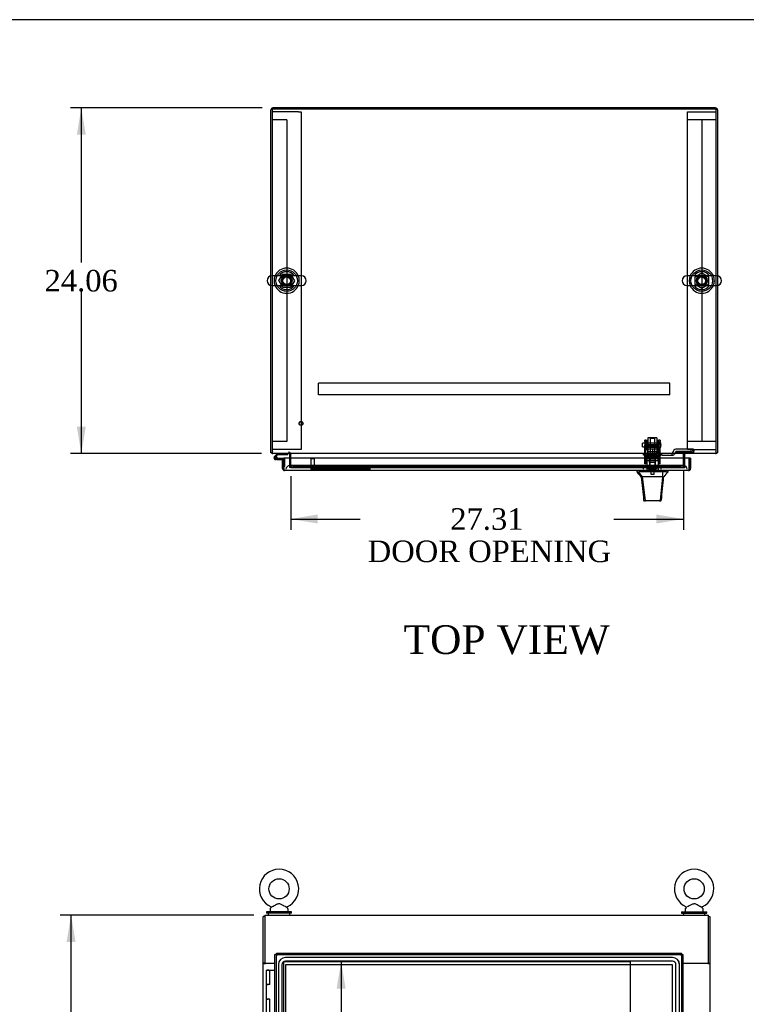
# Model space of a CAD drawing. Header units: inches. Extents: x 1 to 299, y -2 to 199.
# Tile 8 of 14: x 52 to 102, y 130 to 199. Entities that reach past the tile are written whole.
import ezdxf
from ezdxf.enums import TextEntityAlignment as Align
from ezdxf.lldxf.tags import DXFTag

# ---------------------------------------------------------------- set-up
doc = ezdxf.new("R2010")
doc.units = ezdxf.units.IN
doc.header["$MEASUREMENT"] = 0
for name, color, linetype in [('COM41309', 7, 'Continuous'), ('COM42890-3', 7, 'Continuous'), ('COM53932-2', 7, 'Continuous'), ('COM54113', 7, 'Continuous'), ('COM54746-60', 7, 'Continuous'), ('COM70219', 7, 'Continuous'), ('COM70838', 7, 'Continuous'), ('COM70839-3', 7, 'Continuous'), ('COM71124-2', 7, 'Continuous'), ('COM71125-2', 7, 'Continuous'), ('COM71166-2', 7, 'Continuous'), ('Default', 7, 'Continuous'), ('DV1_Default', 7, 'Continuous'), ('HAN13064', 7, 'Continuous'), ('HAN13064_NUT', 7, 'Continuous'), ('HAN13064_SCREW', 7, 'Continuous'), ('HAN_NUT', 7, 'Continuous'), ('NTS166905', 7, 'Continuous'), ('NTS18147', 7, 'Continuous'), ('QLB20283', 7, 'Continuous'), ('ROL87452', 7, 'Continuous'), ('RVT17786', 7, 'Continuous'), ('RVT19000', 7, 'Continuous'), ('SCS00680', 7, 'Continuous'), ('SPC87322', 7, 'Continuous'), ('STD21878', 7, 'Continuous'), ('STD26265', 7, 'Continuous'), ('WAF25362', 7, 'Continuous'), ('WAF25376', 7, 'Continuous'), ('WAM254785', 7, 'Continuous'), ('WAM30038', 7, 'Continuous')]:
    doc.layers.add(name, color=color, linetype=linetype)
doc.styles.add('SEACAD_Times_New_Roman', font='times.ttf')
tags = doc.linetypes.add('HIDDEN2', pattern=[0.1875, 0.125, -0.0625]).pattern_tags.tags
tags[6:7] = [DXFTag(74, 4), DXFTag(75, 0), DXFTag(340, '0'), DXFTag(46, 0.0), DXFTag(50, 0.0), DXFTag(44, 0.0), DXFTag(45, 0.0)]
tags[4:5] = [DXFTag(74, 4), DXFTag(75, 0), DXFTag(340, '0'), DXFTag(46, 0.0), DXFTag(50, 0.0), DXFTag(44, 0.0), DXFTag(45, 0.0)]
doc.dimstyles.new('HAMMOND_(STH_-_300x200)', dxfattribs={"dimtxt": 1.5, "dimasz": 1.875, "dimexe": 0.75, "dimexo": 0.75, "dimgap": 0.375, "dimtad": 0, "dimtih": 1, "dimtoh": 1, "dimzin": 0, "dimdsep": 46, "dimtxsty": 'SEACAD_Times_New_Roman', "dimblk1": '_SE_FILLED', "dimblk2": '_SE_FILLED', "dimsah": 1, "dimcen": 0.75, "dimadec": 0, "dimazin": 0, "dimtfac": 0.8, "dimtofl": 0, "dimtmove": 0, "dimatfit": 3, "dimfxl": 1, "dimtolj": 1, "dimtzin": 0, "dimarcsym": 0})

# ---------------------------------------------------------------- blocks, each defined once
blk = doc.blocks.new('SE')
at = {"layer": 'COM53932-2', "color": 7, "linetype": 'Continuous'}
for p, q in [((68.942, 136.609), (99.812, 136.609)), ((68.942, 136.609), (68.942, 136.466)), ((68.942, 136.466), (68.942, 133.264)), ((99.812, 136.466), (99.812, 136.609)), ((99.812, 133.264), (99.812, 136.466)), ((68.942, 133.264), (69.659, 133.264)), ((98.034, 133.264), (99.812, 133.264))]:
    blk.add_line(p, q, dxfattribs=at)
at = {"layer": 'COM54746-60', "color": 7, "linetype": 'Continuous'}
for p, q in [((69.057, 132.767), (69.29, 132.767)), ((69.057, 132.767), (69.057, 131.767)), ((69.111, 132.776), (69.111, 132.802)), ((69.111, 132.802), (69.161, 132.802)), ((69.161, 132.776), (69.111, 132.776)), ((69.124, 132.776), (69.124, 132.767)), ((69.161, 132.802), (69.186, 132.802)), ((69.161, 132.776), (69.186, 132.776)), ((69.186, 132.802), (69.236, 132.802)), ((69.236, 132.776), (69.186, 132.776)), ((69.224, 132.767), (69.224, 132.776)), ((69.236, 132.802), (69.236, 132.776)), ((69.29, 132.767), (69.659, 132.767)), ((69.29, 131.767), (69.29, 132.767)), ((69.057, 131.767), (69.174, 131.767)), ((69.057, 131.767), (69.057, 130.767)), ((69.174, 131.767), (69.057, 131.767)), ((69.29, 131.767), (69.174, 131.767)), ((69.057, 130.767), (69.174, 130.767)), ((69.174, 130.767), (69.057, 130.767)), ((69.057, 130.767), (69.057, 129.767)), ((69.29, 130.767), (69.174, 130.767)), ((69.29, 129.767), (69.29, 130.767))]:
    blk.add_line(p, q, dxfattribs=at)
at = {"layer": 'COM70219', "color": 7, "linetype": 'HIDDEN2'}
for p, q in [((97.299, 133.654), (70.394, 133.654)), ((97.299, 133.653), (70.394, 133.653)), ((69.894, 133.154), (69.894, 72.222)), ((69.895, 133.154), (69.895, 72.222)), ((70.144, 133.154), (70.144, 72.222)), ((70.393, 133.154), (70.393, 72.222)), ((97.299, 133.404), (70.394, 133.404)), ((97.299, 133.155), (70.394, 133.155)), ((70.394, 133.154), (70.394, 72.222)), ((97.299, 133.154), (70.394, 133.154)), ((97.299, 72.222), (97.299, 133.154)), ((97.3, 72.222), (97.3, 133.154)), ((97.549, 72.222), (97.549, 133.154)), ((97.798, 72.222), (97.798, 133.154)), ((97.799, 72.222), (97.799, 133.154))]:
    blk.add_line(p, q, dxfattribs=at)
for centre, radius, start, end in [((70.394, 133.154), 0.5, 90, 180), ((70.394, 133.154), 0.499, 90, 180), ((97.299, 133.154), 0.5, 0, 90), ((97.299, 133.154), 0.499, 0, 90), ((70.394, 133.154), 0.25, 90, 180), ((70.394, 133.154), 0.001, 90, 180), ((97.299, 133.154), 0.25, 0, 90), ((97.299, 133.154), 0.001, 0, 90)]:
    blk.add_arc(centre, radius, start, end, dxfattribs=at)
at = {"layer": 'COM71124-2', "color": 7, "linetype": 'Continuous'}
for p, q in [((68.942, 136.514), (68.847, 136.514)), ((68.847, 133.264), (68.847, 136.514)), ((99.812, 136.514), (99.907, 136.514)), ((99.907, 136.514), (99.907, 133.264)), ((68.847, 133.264), (68.847, 133.234)), ((68.942, 133.264), (68.847, 133.264)), ((68.847, 133.234), (68.99, 133.234)), ((68.847, 71.924), (68.847, 133.234)), ((68.942, 133.264), (68.942, 133.234)), ((69.659, 133.234), (68.99, 133.234)), ((99.764, 133.234), (98.034, 133.234)), ((99.764, 133.234), (99.907, 133.234)), ((99.812, 133.234), (99.812, 133.264)), ((99.812, 133.264), (99.907, 133.264)), ((99.907, 133.234), (99.907, 133.264)), ((99.907, 133.234), (99.907, 71.924))]:
    blk.add_line(p, q, dxfattribs=at)
at = {"layer": 'COM71166-2', "color": 7, "linetype": 'Continuous'}
for p, q in [((69.714, 133.859), (69.659, 133.859)), ((69.659, 71.517), (69.659, 133.859)), ((69.754, 133.859), (69.714, 133.859)), ((69.754, 133.954), (69.754, 133.899)), ((69.754, 133.954), (97.939, 133.954)), ((69.754, 133.86), (69.754, 133.899)), ((69.791, 133.822), (69.754, 133.86)), ((69.802, 133.812), (69.801, 133.812)), ((69.801, 133.812), (69.801, 133.811)), ((69.801, 133.811), (69.802, 133.811)), ((69.802, 133.811), (69.802, 133.812)), ((97.891, 133.811), (97.891, 133.812)), ((97.891, 133.812), (97.891, 133.811)), ((97.891, 133.812), (97.891, 133.812)), ((97.891, 133.811), (97.891, 133.811)), ((97.896, 133.816), (97.939, 133.859)), ((97.939, 133.899), (97.939, 133.954)), ((97.939, 133.86), (97.939, 133.899)), ((97.939, 133.859), (97.978, 133.859)), ((98.034, 133.859), (97.978, 133.859)), ((98.034, 133.859), (98.034, 71.517))]:
    blk.add_line(p, q, dxfattribs=at)
at = {"layer": 'COM71166-2', "color": 7, "linetype": 'HIDDEN2'}
for p, q in [((69.754, 133.859), (97.938, 133.859)), ((69.754, 71.518), (69.754, 133.859)), ((97.939, 133.859), (97.939, 71.518))]:
    blk.add_line(p, q, dxfattribs=at)
at = {"layer": 'COM71166-2', "color": 7, "linetype": 'Continuous'}
for centre, radius, start, end in [((70.223, 134.682), 0.967, 238.26142, 244.13089), ((68.825, 133.331), 1.088, 26.19592, 31.41177), ((98.761, 133.39), 0.967, 148.26142, 154.13089), ((97.411, 134.788), 1.088, 296.19592, 301.41177)]:
    blk.add_arc(centre, radius, start, end, dxfattribs=at)
at = {"layer": 'DV1_Default', "color": 7, "linetype": 'HIDDEN2'}
for p, q in [((94.377, 133.359), (70.254, 133.359)), ((70.254, 133.359), (70.254, 72.017)), ((94.377, 104.188), (94.377, 133.359))]:
    blk.add_line(p, q, dxfattribs=at)
at = {"layer": 'SCS00680', "color": 7, "linetype": 'Continuous'}
for p, q in [((69.397, 137.141), (69.33, 137.061)), ((70.553, 137.061), (70.488, 137.139)), ((98.266, 137.139), (98.2, 137.061)), ((99.423, 137.061), (99.357, 137.141)), ((69.317, 137.023), (69.317, 136.903)), ((70.567, 136.903), (70.567, 137.023)), ((98.187, 137.023), (98.187, 136.903)), ((99.437, 136.903), (99.437, 137.023))]:
    blk.add_line(p, q, dxfattribs=at)
for centre in [(69.942, 138.433), (98.812, 138.433)]:
    blk.add_circle(centre, 0.704, dxfattribs=at)
for centre, radius, start, end in [((69.942, 138.433), 1.367, 90, 245.95857), ((69.942, 138.433), 1.367, 294.00358, 90), ((98.812, 138.433), 1.367, 294.02784, 246.00549), ((69.377, 137.023), 0.06, 140.32138, 180), ((69.373, 137.159), 0.0275, 13.4099, 65.0053), ((70.512, 137.157), 0.03, 118.44732, 216.69379), ((70.507, 137.023), 0.06, 0, 39.67862), ((98.247, 137.023), 0.06, 140.32138, 180), ((98.241, 137.157), 0.03, 323.3975, 61.95204), ((99.38, 137.159), 0.0275, 114.33945, 166.49699), ((99.377, 137.023), 0.06, 0, 39.67862), ((69.377, 136.903), 0.06, 180, 270), ((70.507, 136.903), 0.06, 270, 0), ((98.247, 136.903), 0.06, 180, 270), ((99.377, 136.903), 0.06, 270, 0)]:
    blk.add_arc(centre, radius, start, end, dxfattribs=at)
for points, knots in [([(70.489, 137.138), (70.489, 137.138), (70.471, 137.148), (70.406, 137.183), (70.359, 137.209), (70.282, 137.252), (70.255, 137.267), (70.2, 137.298), (70.172, 137.313), (70.114, 137.342), (70.084, 137.356), (70.024, 137.379), (69.992, 137.388), (69.927, 137.392), (69.894, 137.387), (69.832, 137.37), (69.802, 137.357), (69.714, 137.315), (69.658, 137.284), (69.552, 137.225), (69.502, 137.197), (69.425, 137.155), (69.399, 137.141), (69.395, 137.138), (69.394, 137.138), (69.394, 137.138)], [0.0683017, 0.0683017, 0.0683017, 0.0683017, 0.125, 0.125, 0.1875, 0.1875, 0.21875, 0.21875, 0.25, 0.25, 0.28125, 0.28125, 0.3125, 0.3125, 0.34375, 0.34375, 0.375, 0.375, 0.4375, 0.4375, 0.5, 0.5, 0.5625, 0.5625, 0.5685641, 0.5685641, 0.5685641, 0.5685641]), ([(99.359, 137.138), (99.359, 137.138), (99.341, 137.148), (99.294, 137.173), (99.273, 137.185), (99.229, 137.21), (99.204, 137.223), (99.127, 137.266), (99.071, 137.298), (98.985, 137.342), (98.955, 137.356), (98.894, 137.379), (98.862, 137.387), (98.798, 137.392), (98.765, 137.388), (98.702, 137.37), (98.672, 137.357), (98.584, 137.315), (98.529, 137.284), (98.422, 137.225), (98.372, 137.197), (98.333, 137.176)], [0.5685641, 0.5685641, 0.5685641, 0.5685641, 0.625, 0.625, 0.65625, 0.65625, 0.6875, 0.6875, 0.75, 0.75, 0.78125, 0.78125, 0.8125, 0.8125, 0.84375, 0.84375, 0.875, 0.875, 0.9375, 0.9375, 1, 1, 1, 1])]:
    blk.add_open_spline(points, degree=3, knots=knots, dxfattribs=at)
at = {"layer": 'WAF25362', "color": 7, "linetype": 'Continuous'}
for p, q in [((70.817, 136.843), (69.067, 136.843)), ((69.067, 136.843), (69.067, 136.734)), ((70.817, 136.734), (69.067, 136.734)), ((70.817, 136.734), (70.817, 136.843)), ((97.937, 136.843), (99.687, 136.843)), ((97.937, 136.843), (97.937, 136.734)), ((97.937, 136.734), (99.687, 136.734)), ((99.687, 136.734), (99.687, 136.843))]:
    blk.add_line(p, q, dxfattribs=at)
at = {"layer": 'WAM254785', "color": 7, "linetype": 'Continuous'}
for p, q in [((69.192, 136.734), (69.192, 136.609)), ((70.692, 136.609), (70.692, 136.734)), ((98.062, 136.734), (98.062, 136.609)), ((99.562, 136.609), (99.562, 136.734))]:
    blk.add_line(p, q, dxfattribs=at)
blk = doc.blocks.new('SE1')
at = {"layer": 'COM41309', "color": 7, "linetype": 'HIDDEN2'}
for p, q in [((69.657, 192.512), (69.472, 192.512)), ((71.287, 192.512), (69.657, 192.512)), ((71.287, 192.512), (71.472, 192.512)), ((71.472, 192.512), (71.472, 169.012)), ((98.342, 192.512), (98.527, 192.512)), ((98.342, 169.012), (98.342, 192.512)), ((98.527, 192.512), (100.157, 192.512)), ((100.157, 192.512), (100.342, 192.512)), ((69.657, 169.012), (69.472, 169.012)), ((71.287, 169.012), (69.657, 169.012)), ((71.472, 169.012), (71.287, 169.012)), ((98.527, 169.012), (98.342, 169.012)), ((98.527, 169.012), (100.157, 169.012)), ((100.157, 169.012), (100.342, 169.012))]:
    blk.add_line(p, q, dxfattribs=at)
at = {"layer": 'COM42890-3', "color": 7, "linetype": 'HIDDEN2'}
for p, q in [((69.61, 191.948), (69.472, 191.948)), ((70.334, 191.948), (69.61, 191.948)), ((70.472, 191.948), (70.334, 191.948)), ((70.472, 191.948), (70.472, 169.573)), ((98.48, 191.948), (98.342, 191.948)), ((99.204, 191.948), (98.48, 191.948)), ((99.342, 191.948), (99.204, 191.948)), ((99.48, 191.948), (99.342, 191.948)), ((99.342, 191.948), (99.342, 169.573)), ((99.342, 191.948), (99.342, 169.573)), ((100.204, 191.948), (99.48, 191.948)), ((100.342, 191.948), (100.204, 191.948)), ((69.61, 169.573), (69.472, 169.573)), ((70.334, 169.573), (69.61, 169.573)), ((70.472, 169.573), (70.334, 169.573)), ((98.48, 169.573), (98.342, 169.573)), ((99.204, 169.573), (98.48, 169.573)), ((99.342, 169.573), (99.204, 169.573)), ((99.48, 169.573), (99.342, 169.573)), ((100.204, 169.573), (99.48, 169.573)), ((100.342, 169.573), (100.204, 169.573))]:
    blk.add_line(p, q, dxfattribs=at)
at = {"layer": 'COM53932-2', "color": 7, "linetype": 'Continuous'}
for p, q in [((100.342, 192.73), (69.472, 192.73)), ((69.472, 192.73), (69.472, 181.094)), ((100.342, 181.094), (100.342, 192.73)), ((69.472, 180.431), (69.472, 168.873)), ((100.342, 168.873), (100.342, 180.431)), ((69.472, 168.873), (69.472, 168.73)), ((100.342, 168.73), (69.472, 168.73)), ((70.752, 168.73), (70.752, 168.682)), ((70.752, 168.418), (70.752, 168.682)), ((98.064, 168.682), (98.064, 168.73)), ((98.064, 168.682), (98.064, 168.418)), ((100.342, 168.73), (100.342, 168.873))]:
    blk.add_line(p, q, dxfattribs=at)
at = {"layer": 'COM53932-2', "color": 7, "linetype": 'HIDDEN2'}
for p, q in [((69.472, 181.094), (69.472, 180.431)), ((100.342, 180.431), (100.342, 181.094)), ((70.752, 167.906), (70.752, 168.418)), ((70.752, 167.859), (70.752, 167.906)), ((97.814, 167.899), (71.002, 167.899)), ((98.064, 168.418), (98.064, 167.906)), ((98.064, 167.906), (98.064, 167.859)), ((70.752, 167.763), (70.752, 167.859)), ((70.753, 167.765), (70.752, 167.763)), ((70.752, 167.763), (70.752, 167.763)), ((70.752, 167.763), (98.064, 167.763)), ((70.753, 167.859), (70.753, 167.859)), ((97.814, 167.805), (71.002, 167.805)), ((98.064, 167.859), (98.064, 167.859)), ((98.064, 167.859), (98.064, 167.763)), ((98.064, 167.763), (98.064, 167.765)), ((98.064, 167.763), (98.064, 167.763))]:
    blk.add_line(p, q, dxfattribs=at)
for centre in [(70.472, 180.762), (99.342, 180.762)]:
    blk.add_circle(centre, 0.375, dxfattribs=at)
for centre, major_axis, start_param, end_param in [((71.002, 167.856), (-0.25, 0), 4.712389, 6.211302), ((97.814, 167.856), (0.25, 0), 0.071883, 1.570796), ((71.002, 167.762), (-0.25, 0), 4.712389, 6.211302), ((97.814, 167.762), (0.25, 0), 0.071883, 1.570796)]:
    blk.add_ellipse(centre, major_axis=major_axis, ratio=0.173648, start_param=start_param, end_param=end_param, dxfattribs=at)
at = {"layer": 'COM54113', "color": 7, "linetype": 'HIDDEN2'}
for p, q in [((72.688, 173.595), (72.688, 173.638)), ((97.126, 173.638), (72.688, 173.638)), ((72.688, 172.868), (72.688, 173.595)), ((97.126, 173.595), (97.126, 173.638)), ((97.126, 172.868), (97.126, 173.595)), ((72.688, 172.825), (72.688, 172.868)), ((97.126, 172.825), (72.688, 172.825)), ((97.126, 172.825), (97.126, 172.868))]:
    blk.add_line(p, q, dxfattribs=at)
at = {"layer": 'COM54746-60', "color": 7, "linetype": 'Continuous'}
for p, q in [((69.837, 168.73), (69.625, 168.519)), ((69.689, 168.495), (69.863, 168.668)), ((69.863, 168.668), (70.556, 168.668)), ((70.556, 168.668), (70.556, 168.73)), ((69.642, 168.445), (69.642, 168.42)), ((69.717, 168.495), (69.692, 168.495)), ((69.692, 168.37), (69.717, 168.37)), ((69.821, 168.315), (69.704, 168.315)), ((69.767, 168.42), (69.767, 168.445)), ((69.821, 168.432), (69.767, 168.432)), ((69.821, 168.377), (69.807, 168.377)), ((70.284, 168.377), (69.821, 168.377)), ((69.821, 168.377), (69.821, 168.315)), ((69.821, 168.315), (70.284, 168.315)), ((70.284, 168.315), (70.284, 168.313)), ((70.284, 167.828), (70.284, 167.828))]:
    blk.add_line(p, q, dxfattribs=at)
at = {"layer": 'COM54746-60', "color": 7, "linetype": 'HIDDEN2'}
for p, q in [((69.668, 168.474), (69.689, 168.495)), ((69.807, 168.377), (69.704, 168.377)), ((69.767, 168.432), (69.759, 168.432)), ((69.759, 168.427), (69.821, 168.422)), ((70.321, 168.377), (70.284, 168.377)), ((70.346, 167.828), (70.346, 168.352)), ((70.284, 167.828), (70.346, 167.828))]:
    blk.add_line(p, q, dxfattribs=at)
at = {"layer": 'COM54746-60', "color": 7, "linetype": 'Continuous'}
for centre, radius, start, end in [((69.704, 168.432), 0.117, 132.39205, 0), ((69.692, 168.445), 0.05, 90, 180), ((69.692, 168.42), 0.05, 180, 270), ((69.717, 168.445), 0.05, 0, 90), ((69.717, 168.42), 0.05, 270, 0), ((69.704, 168.432), 0.117, 0, 72.97263)]:
    blk.add_arc(centre, radius, start, end, dxfattribs=at)
at = {"layer": 'COM54746-60', "color": 7, "linetype": 'HIDDEN2'}
for centre, radius, start, end in [((69.704, 168.432), 0.117, 72.97263, 132.39205), ((69.704, 168.432), 0.055, 131.19588, 0), ((69.704, 168.432), 0.055, 0, 131.19588), ((70.321, 168.352), 0.025, 0, 90)]:
    blk.add_arc(centre, radius, start, end, dxfattribs=at)
at = {"layer": 'COM70219', "color": 7, "linetype": 'HIDDEN2'}
for p, q in [((70.924, 167.888), (70.674, 167.888)), ((97.829, 167.888), (70.924, 167.888)), ((98.079, 167.888), (97.829, 167.888))]:
    blk.add_line(p, q, dxfattribs=at)
for centre, start, end in [((70.674, 167.638), 90, 180), ((98.079, 167.638), 0, 90)]:
    blk.add_arc(centre, 0.25, start, end, dxfattribs=at)
at = {"layer": 'COM70838', "color": 7, "linetype": 'HIDDEN2'}
for p, q in [((95.282, 168.62), (95.282, 168.745)), ((95.282, 168.745), (95.407, 168.745)), ((95.407, 168.62), (95.282, 168.62)), ((95.889, 168.745), (95.407, 168.745)), ((95.407, 168.62), (96.49, 168.62)), ((96.49, 168.745), (95.925, 168.745)), ((96.49, 168.745), (96.579, 168.745)), ((96.579, 168.62), (96.49, 168.62)), ((97.237, 168.745), (96.579, 168.745)), ((96.579, 168.62), (97.292, 168.62)), ((97.292, 168.62), (97.292, 168.759)), ((97.292, 168.62), (97.362, 168.62)), ((97.354, 168.839), (97.354, 168.862)), ((97.422, 168.68), (97.422, 168.678)), ((98.667, 169.032), (97.547, 169.032)), ((97.547, 168.906), (98.667, 168.906)), ((97.547, 168.906), (97.547, 168.803)), ((97.547, 168.806), (98.792, 168.806)), ((98.792, 169.014), (98.792, 168.888)), ((98.792, 168.806), (98.792, 168.888))]:
    blk.add_line(p, q, dxfattribs=at)
for centre, radius, start, end in [((97.237, 168.862), 0.117, 270, 298.03984), ((97.237, 168.862), 0.117, 298.03984, 0), ((97.547, 168.839), 0.193, 90, 180), ((97.362, 168.68), 0.06, 270, 0), ((97.547, 168.678), 0.125, 90, 180)]:
    blk.add_arc(centre, radius, start, end, dxfattribs=at)
for centre, major_axis, start_param, end_param in [((98.667, 169.014), (-0.125, 0), 3.141593, 4.712389), ((98.667, 168.888), (0.125, 0), 0, 1.570796)]:
    blk.add_ellipse(centre, major_axis=major_axis, ratio=0.145455, start_param=start_param, end_param=end_param, dxfattribs=at)
at = {"layer": 'COM70839-3', "color": 7, "linetype": 'HIDDEN2'}
for p, q in [((95.376, 169.577), (95.376, 169.654)), ((95.446, 169.654), (95.376, 169.654)), ((95.376, 169.577), (95.376, 169.317)), ((95.376, 169.154), (95.376, 169.317)), ((95.446, 169.654), (95.446, 169.577)), ((95.446, 169.317), (95.446, 169.577)), ((96.368, 169.334), (95.446, 169.334)), ((95.446, 169.317), (95.446, 169.154)), ((95.446, 169.269), (96.368, 169.269)), ((96.368, 169.577), (96.368, 169.654)), ((96.438, 169.654), (96.368, 169.654)), ((96.368, 169.577), (96.368, 169.317)), ((96.368, 169.154), (96.368, 169.317)), ((96.438, 169.654), (96.438, 169.577)), ((96.438, 169.317), (96.438, 169.577)), ((96.438, 169.317), (96.438, 169.154)), ((95.376, 168.024), (95.376, 169.154)), ((95.446, 168.024), (95.446, 169.154)), ((96.368, 168.024), (96.368, 169.154)), ((96.438, 168.024), (96.438, 169.154)), ((95.376, 168.014), (95.376, 168.024)), ((95.446, 168.014), (95.376, 168.014)), ((96.368, 168.475), (95.446, 168.475)), ((95.446, 168.024), (95.446, 168.014)), ((96.368, 168.014), (96.368, 168.024)), ((96.438, 168.014), (96.368, 168.014)), ((96.438, 168.024), (96.438, 168.014))]:
    blk.add_line(p, q, dxfattribs=at)
at = {"layer": 'COM71124-2', "color": 7, "linetype": 'Continuous'}
for p, q in [((69.377, 181.088), (69.377, 192.647)), ((100.294, 192.79), (69.52, 192.79)), ((100.437, 192.647), (100.437, 181.088)), ((69.377, 168.79), (69.377, 180.436)), ((100.437, 180.436), (100.437, 168.79)), ((69.472, 168.79), (69.377, 168.79)), ((70.657, 168.682), (70.657, 168.418)), ((98.157, 168.418), (98.157, 168.682)), ((100.342, 168.79), (100.437, 168.79))]:
    blk.add_line(p, q, dxfattribs=at)
at = {"layer": 'COM71124-2', "color": 7, "linetype": 'HIDDEN2'}
for p, q in [((100.294, 192.695), (69.52, 192.695)), ((69.377, 180.436), (69.377, 181.088)), ((100.437, 181.088), (100.437, 180.436)), ((98.062, 167.763), (98.062, 168.682)), ((70.657, 168.418), (70.657, 167.763)), ((98.157, 167.763), (98.157, 168.418)), ((70.752, 167.763), (70.657, 167.763)), ((98.062, 167.763), (98.157, 167.763))]:
    blk.add_line(p, q, dxfattribs=at)
at = {"layer": 'COM71124-2', "color": 7, "linetype": 'Continuous'}
for centre, radius, start, end in [((69.52, 192.647), 0.143, 90, 180), ((100.294, 192.647), 0.143, 0, 90), ((69.52, 168.873), 0.143, 215.48006, 250.38706), ((70.609, 168.682), 0.048, 0, 90), ((70.609, 168.682), 0.143, 0, 19.61294), ((98.205, 168.682), 0.143, 160.38706, 170.40617), ((98.205, 168.682), 0.048, 90, 180), ((100.294, 168.873), 0.143, 289.61294, 324.51994)]:
    blk.add_arc(centre, radius, start, end, dxfattribs=at)
at = {"layer": 'COM71124-2', "color": 7, "linetype": 'HIDDEN2'}
for centre, radius, start, end in [((69.52, 192.647), 0.048, 90, 180), ((100.294, 192.647), 0.048, 0, 90), ((69.52, 168.873), 0.048, 180, 270), ((69.52, 168.873), 0.143, 250.38706, 270), ((70.609, 168.682), 0.143, 19.61294, 90), ((98.205, 168.682), 0.143, 170.40617, 180), ((98.205, 168.682), 0.143, 90, 160.38706), ((100.294, 168.873), 0.048, 270, 0), ((100.294, 168.873), 0.143, 270, 289.61294)]:
    blk.add_arc(centre, radius, start, end, dxfattribs=at)
at = {"layer": 'COM71125-2', "color": 7, "linetype": 'HIDDEN2'}
blk.add_line((70.752, 167.763), (98.062, 167.763), dxfattribs=at)
at = {"layer": 'COM71166-2', "color": 7, "linetype": 'Continuous'}
for p, q in [((70.189, 168.313), (70.284, 168.313)), ((70.189, 167.686), (70.189, 168.313)), ((98.469, 168.418), (70.284, 168.418)), ((70.284, 167.686), (70.284, 168.418)), ((70.284, 167.686), (70.284, 168.313)), ((98.564, 168.418), (98.469, 168.418)), ((98.469, 168.418), (98.469, 167.686)), ((98.469, 167.686), (98.469, 168.418)), ((98.564, 168.418), (98.564, 167.686)), ((70.284, 167.624), (70.245, 167.573)), ((70.284, 167.686), (70.284, 167.573)), ((70.284, 167.686), (70.284, 167.624)), ((70.284, 167.686), (70.284, 167.686)), ((98.421, 167.543), (70.332, 167.543)), ((70.332, 167.543), (70.332, 167.543)), ((70.332, 167.543), (70.332, 167.543)), ((98.421, 167.543), (98.421, 167.543)), ((98.421, 167.543), (98.422, 167.543)), ((98.421, 167.543), (98.421, 167.543)), ((98.469, 167.624), (98.469, 167.686)), ((98.469, 167.686), (98.469, 167.686)), ((98.469, 167.573), (98.469, 167.686)), ((98.469, 167.624), (98.508, 167.573))]:
    blk.add_line(p, q, dxfattribs=at)
for centre, start, end in [((70.332, 167.686), 180, 232.43478), ((70.332, 167.686), 232.43478, 269.8442), ((70.332, 167.686), 269.92383, 270), ((98.421, 167.686), 270, 270.07617), ((98.421, 167.686), 270.1558, 307.56522), ((98.421, 167.686), 307.56522, 0)]:
    blk.add_arc(centre, 0.143, start, end, dxfattribs=at)
for points in [[(70.284, 167.573), (70.292, 167.563), (70.3, 167.556), (70.312, 167.548), (70.316, 167.547), (70.324, 167.544), (70.328, 167.543), (70.332, 167.543)], [(98.421, 167.543), (98.429, 167.543), (98.437, 167.546), (98.449, 167.553), (98.453, 167.557), (98.461, 167.564), (98.465, 167.568), (98.469, 167.573)]]:
    blk.add_open_spline(points, degree=3, knots=[0, 0, 0, 0, 0.5, 0.5, 0.75, 0.75, 1, 1, 1, 1], dxfattribs=at)
at = {"layer": 'HAN13064', "color": 7, "linetype": 'HIDDEN2'}
for p, q in [((95.777, 169.826), (95.747, 169.796)), ((95.747, 169.796), (96.067, 169.796)), ((95.747, 169.796), (95.747, 168.745)), ((96.037, 169.826), (95.777, 169.826)), ((96.067, 169.796), (96.037, 169.826)), ((96.067, 168.745), (96.067, 169.796)), ((95.512, 168.245), (95.708, 168.245)), ((95.512, 168.245), (95.512, 167.543)), ((95.708, 168.245), (96.107, 168.245)), ((95.708, 168.245), (95.708, 167.543)), ((95.747, 168.37), (95.747, 168.245)), ((95.747, 168.37), (95.907, 168.37)), ((95.907, 168.37), (96.067, 168.37)), ((96.067, 168.37), (96.067, 168.245)), ((96.107, 168.245), (96.303, 168.245)), ((96.107, 168.245), (96.107, 167.543)), ((96.303, 168.245), (96.303, 167.543))]:
    blk.add_line(p, q, dxfattribs=at)
at = {"layer": 'HAN13064', "color": 7, "linetype": 'Continuous'}
for p, q in [((94.817, 167.543), (94.817, 167.46)), ((94.817, 167.463), (94.886, 167.463)), ((94.916, 167.463), (95.2, 167.108)), ((95.008, 167.463), (94.931, 167.463)), ((96.626, 167.463), (95.008, 167.463)), ((96.806, 167.463), (96.626, 167.463)), ((96.884, 167.463), (96.806, 167.463)), ((96.884, 167.463), (96.997, 167.463)), ((96.997, 167.46), (96.997, 167.543)), ((95.117, 167.108), (95.132, 167.108)), ((95.2, 167.108), (95.132, 167.108)), ((95.245, 167.108), (95.2, 167.108)), ((95.2, 167.108), (95.415, 165.47)), ((95.337, 167.108), (95.245, 167.108)), ((96.614, 167.108), (95.337, 167.108)), ((96.614, 167.108), (96.45, 165.473)), ((96.644, 167.108), (96.614, 167.108)), ((96.659, 167.108), (96.644, 167.108)), ((96.669, 167.108), (96.659, 167.108)), ((96.669, 167.108), (96.697, 167.108)), ((95.301, 165.484), (95.302, 165.482)), ((95.461, 165.428), (95.361, 165.428)), ((96.398, 165.428), (95.461, 165.428)), ((96.453, 165.428), (96.398, 165.428)), ((96.512, 165.482), (96.513, 165.484))]:
    blk.add_line(p, q, dxfattribs=at)
for centre, radius, start, end in [((91.025, 163.831), 5.251, 38.61726, 43.76657), ((109.113, 156.919), 16.062, 138.96729, 140.62542), ((34.653, 173.153), 62.32, 353.47841, 354.43409), ((95.361, 165.488), 0.06, 185.9929, 270.00753), ((96.396, 165.484), 0.0554, 272.13096, 348.82925), ((96.453, 165.488), 0.06, 269.99107, 354.42424)]:
    blk.add_arc(centre, radius, start, end, dxfattribs=at)
for points in [[(96.626, 167.463), (96.622, 167.345), (96.618, 167.227), (96.614, 167.108)], [(95.132, 167.108), (95.188, 166.567), (95.245, 166.025), (95.301, 165.484)], [(96.669, 167.108), (96.617, 166.567), (96.565, 166.026), (96.513, 165.484)]]:
    blk.add_open_spline(points, degree=3, dxfattribs=at)
blk.add_open_spline([(95.415, 165.47), (95.418, 165.458), (95.425, 165.447), (95.441, 165.432), (95.451, 165.428), (95.461, 165.428)], degree=3, knots=[0, 0, 0, 0, 0.5, 0.5, 1, 1, 1, 1], dxfattribs=at)
at = {"layer": 'HAN13064_NUT', "color": 7, "linetype": 'HIDDEN2'}
for p, q in [((95.575, 169.12), (95.575, 169.07)), ((95.575, 169.07), (95.741, 169.07)), ((95.575, 169.07), (95.575, 168.745)), ((96.21, 169.15), (95.605, 169.15)), ((95.741, 169.07), (95.907, 169.07)), ((95.907, 169.07), (96.073, 169.07)), ((95.907, 169.07), (95.907, 168.745)), ((96.073, 169.07), (96.24, 169.07)), ((96.24, 169.07), (96.24, 169.12)), ((96.24, 169.07), (96.24, 168.745))]:
    blk.add_line(p, q, dxfattribs=at)
for centre, start, end in [((95.605, 169.12), 90, 180), ((96.21, 169.12), 0, 90)]:
    blk.add_arc(centre, 0.03, start, end, dxfattribs=at)
at = {"layer": 'HAN13064_SCREW', "color": 7, "linetype": 'HIDDEN2'}
for p, q in [((95.645, 167.738), (96.17, 167.738)), ((95.645, 167.738), (95.645, 167.668)), ((95.645, 167.668), (96.17, 167.668)), ((95.796, 167.875), (95.685, 167.875)), ((95.685, 167.875), (95.685, 167.738)), ((95.791, 167.668), (95.791, 167.293)), ((95.791, 167.293), (96.023, 167.293)), ((96.018, 167.875), (95.796, 167.875)), ((95.796, 167.875), (95.796, 167.738)), ((96.129, 167.875), (96.018, 167.875)), ((96.018, 167.875), (96.018, 167.738)), ((96.023, 167.293), (96.023, 167.668)), ((96.129, 167.875), (96.129, 167.738)), ((96.17, 167.668), (96.17, 167.738))]:
    blk.add_line(p, q, dxfattribs=at)
at = {"layer": 'HAN_NUT', "color": 7, "linetype": 'HIDDEN2'}
for p, q in [((95.601, 167.853), (95.295, 167.853)), ((95.295, 167.638), (95.295, 167.853)), ((96.213, 167.853), (95.601, 167.853)), ((95.601, 167.638), (95.601, 167.853)), ((96.519, 167.853), (96.213, 167.853)), ((96.213, 167.638), (96.213, 167.853)), ((96.519, 167.638), (96.519, 167.853))]:
    blk.add_line(p, q, dxfattribs=at)
at = {"layer": 'NTS166905', "color": 7, "linetype": 'HIDDEN2'}
for p, q in [((69.935, 180.767), (70.209, 181.227)), ((70.209, 181.227), (70.735, 181.227)), ((70.735, 181.227), (71.007, 180.762)), ((98.877, 181.025), (99.342, 181.297)), ((98.877, 180.499), (98.877, 181.025)), ((99.342, 181.297), (99.807, 181.025)), ((99.807, 181.025), (99.807, 180.499)), ((70.209, 180.297), (69.935, 180.767)), ((70.735, 180.297), (70.209, 180.297)), ((71.007, 180.762), (70.735, 180.297)), ((99.338, 180.225), (98.877, 180.499)), ((99.807, 180.499), (99.338, 180.225))]:
    blk.add_line(p, q, dxfattribs=at)
for centre in [(70.472, 180.762), (99.342, 180.762)]:
    blk.add_circle(centre, 0.263, dxfattribs=at)
at = {"layer": 'NTS18147', "color": 7, "linetype": 'HIDDEN2'}
for p, q in [((95.444, 168.671), (95.444, 168.609)), ((95.507, 168.671), (95.444, 168.671)), ((95.444, 168.671), (95.444, 168.671)), ((95.507, 168.671), (95.444, 168.671)), ((95.512, 168.609), (95.444, 168.609)), ((95.444, 168.609), (95.444, 168.546)), ((95.512, 168.609), (95.444, 168.609)), ((95.507, 168.671), (95.507, 168.609)), ((95.507, 168.671), (95.507, 168.671)), ((95.512, 168.546), (95.512, 168.609)), ((95.512, 168.609), (95.512, 168.609)), ((95.707, 168.671), (95.676, 168.671)), ((95.707, 168.671), (95.676, 168.671)), ((95.975, 168.609), (95.839, 168.609)), ((95.839, 168.609), (95.839, 168.546)), ((95.975, 168.609), (95.839, 168.609)), ((95.839, 168.609), (95.839, 168.609)), ((95.975, 168.546), (95.975, 168.609)), ((95.975, 168.609), (95.975, 168.609)), ((96.139, 168.671), (96.107, 168.671)), ((96.139, 168.671), (96.107, 168.671)), ((96.37, 168.609), (96.302, 168.609)), ((96.302, 168.609), (96.302, 168.546)), ((96.37, 168.609), (96.302, 168.609)), ((96.302, 168.609), (96.302, 168.609)), ((96.307, 168.609), (96.307, 168.671)), ((96.37, 168.671), (96.307, 168.671)), ((96.307, 168.671), (96.307, 168.671)), ((96.37, 168.671), (96.307, 168.671)), ((96.37, 168.671), (96.37, 168.609)), ((96.37, 168.671), (96.37, 168.671)), ((96.37, 168.546), (96.37, 168.609)), ((95.444, 168.546), (95.512, 168.546)), ((95.444, 168.546), (95.512, 168.546)), ((95.512, 168.546), (95.839, 168.546)), ((95.512, 168.546), (95.839, 168.546)), ((95.687, 168.546), (95.687, 168.109)), ((95.687, 168.546), (95.687, 168.546)), ((96.127, 168.109), (95.687, 168.109)), ((96.127, 168.109), (95.687, 168.109)), ((95.839, 168.546), (95.975, 168.546)), ((95.839, 168.546), (95.975, 168.546)), ((95.975, 168.546), (96.302, 168.546)), ((95.975, 168.546), (96.302, 168.546)), ((96.127, 168.109), (96.127, 168.546)), ((96.127, 168.546), (96.127, 168.546)), ((96.302, 168.546), (96.37, 168.546)), ((96.302, 168.546), (96.37, 168.546))]:
    blk.add_line(p, q, dxfattribs=at)
for centre, start_param, end_param in [((95.676, 168.353), 2.506883, 3.776302), ((95.676, 168.353), 2.506883, 3.776302), ((95.707, 168.353), 2.506883, 3.141593), ((95.707, 168.353), 2.506883, 3.141593), ((96.107, 168.353), 3.141593, 3.776302), ((96.107, 168.353), 3.141593, 3.776302), ((96.139, 168.353), 2.506883, 3.776302), ((96.139, 168.353), 2.506883, 3.776302)]:
    blk.add_ellipse(centre, major_axis=(0, -0.318), ratio=0.866025, start_param=start_param, end_param=end_param, dxfattribs=at)
at = {"layer": 'QLB20283', "color": 7, "linetype": 'HIDDEN2'}
for p, q in [((72.284, 167.668), (72.659, 167.668)), ((72.284, 167.668), (72.284, 167.638)), ((72.659, 167.668), (75.909, 167.668)), ((73.56, 167.68), (73.56, 167.668)), ((73.571, 167.68), (73.571, 167.668)), ((73.707, 167.678), (73.571, 167.678)), ((73.707, 167.678), (73.707, 167.668)), ((73.71, 167.678), (73.71, 167.668)), ((73.738, 167.68), (73.738, 167.668)), ((73.748, 167.68), (73.748, 167.668)), ((73.88, 167.678), (73.748, 167.678)), ((73.88, 167.668), (73.88, 167.68)), ((73.89, 167.668), (73.89, 167.68)), ((73.92, 167.68), (73.92, 167.668)), ((74.066, 167.678), (73.92, 167.678)), ((73.92, 167.678), (73.92, 167.668)), ((74.066, 167.678), (74.066, 167.668)), ((74.072, 167.668), (74.072, 167.68)), ((74.096, 167.68), (74.096, 167.668)), ((74.096, 167.678), (74.246, 167.678)), ((74.246, 167.668), (74.246, 167.68)), ((74.277, 167.678), (74.277, 167.668)), ((74.278, 167.68), (74.278, 167.668)), ((74.424, 167.678), (74.278, 167.678)), ((74.424, 167.678), (74.424, 167.668)), ((74.43, 167.668), (74.43, 167.68)), ((74.456, 167.68), (74.456, 167.668)), ((74.467, 167.68), (74.467, 167.668)), ((74.63, 167.678), (74.467, 167.678)), ((74.63, 167.678), (74.63, 167.668)), ((74.778, 167.678), (74.665, 167.678)), ((74.665, 167.678), (74.665, 167.668)), ((74.808, 167.678), (74.778, 167.678)), ((74.778, 167.678), (74.778, 167.668)), ((74.808, 167.678), (74.808, 167.668)), ((74.844, 167.678), (74.844, 167.668)), ((74.848, 167.68), (74.848, 167.668)), ((75.068, 167.678), (74.848, 167.678)), ((75.068, 167.668), (75.068, 167.68)), ((75.909, 167.668), (76.284, 167.668)), ((76.284, 167.668), (76.284, 167.638))]:
    blk.add_line(p, q, dxfattribs=at)
at = {"layer": 'ROL87452', "color": 7, "linetype": 'HIDDEN2'}
for p, q in [((95.595, 169.825), (95.595, 168.825)), ((96.22, 169.825), (95.595, 169.825)), ((96.22, 169.825), (96.22, 168.825))]:
    blk.add_line(p, q, dxfattribs=at)
at = {"layer": 'RVT17786', "color": 7, "linetype": 'HIDDEN2'}
for p, q in [((95.228, 169.2), (95.228, 169.45)), ((96.438, 169.45), (95.228, 169.45)), ((95.228, 169.2), (96.438, 169.2))]:
    blk.add_line(p, q, dxfattribs=at)
blk.add_arc((96.205, 169.325), 0.318, 317.12909, 42.87091, dxfattribs=at)
at = {"layer": 'RVT19000', "color": 7, "linetype": 'HIDDEN2'}
for p, q in [((96.22, 168.858), (95.595, 168.858)), ((95.595, 168.825), (95.595, 168.745)), ((95.712, 168.745), (95.712, 168.62)), ((95.767, 168.62), (95.767, 168.408)), ((95.925, 168.745), (95.889, 168.745)), ((96.048, 168.408), (96.048, 168.62)), ((96.102, 168.62), (96.102, 168.745)), ((96.22, 168.745), (96.22, 168.825)), ((96.048, 168.408), (95.767, 168.408))]:
    blk.add_line(p, q, dxfattribs=at)
at = {"layer": 'SCS00680', "color": 7, "linetype": 'Continuous'}
for p, q in [((71.508, 181.094), (69.436, 181.094)), ((100.378, 181.094), (98.306, 181.094)), ((69.436, 180.431), (71.508, 180.431)), ((98.306, 180.431), (100.378, 180.431))]:
    blk.add_line(p, q, dxfattribs=at)
for centre, radius, start, end in [((69.436, 180.762), 0.331, 90, 270), ((70.472, 180.762), 0.625, 32.00545, 147.99455), ((71.508, 180.762), 0.331, 270, 90), ((98.306, 180.762), 0.331, 90, 270), ((99.342, 180.762), 0.625, 32.00545, 147.99455), ((100.378, 180.762), 0.331, 270, 90), ((70.472, 180.762), 0.625, 212.00545, 327.99455), ((99.342, 180.762), 0.625, 212.00545, 327.99455)]:
    blk.add_arc(centre, radius, start, end, dxfattribs=at)
at = {"layer": 'SPC87322', "color": 7, "linetype": 'HIDDEN2'}
for p, q in [((95.515, 168.62), (95.515, 168.245)), ((95.67, 168.745), (95.67, 168.62)), ((95.68, 168.745), (95.68, 168.62)), ((96.135, 168.745), (96.135, 168.62)), ((96.145, 168.745), (96.145, 168.62)), ((96.3, 168.245), (96.3, 168.62))]:
    blk.add_line(p, q, dxfattribs=at)
at = {"layer": 'STD21878', "color": 7, "linetype": 'HIDDEN2'}
for p, q in [((72.159, 168.388), (72.409, 168.388)), ((72.159, 168.388), (72.159, 167.67)), ((72.409, 167.67), (72.409, 168.388)), ((72.144, 167.67), (72.425, 167.67)), ((72.144, 167.67), (72.144, 167.638)), ((72.425, 167.638), (72.425, 167.67))]:
    blk.add_line(p, q, dxfattribs=at)
for radius in [0.141, 0.125]:
    blk.add_circle((71.472, 170.825), radius, dxfattribs=at)
at = {"layer": 'STD26265', "color": 7, "linetype": 'HIDDEN2'}
for p, q in [((95.757, 168.638), (95.722, 168.603)), ((95.722, 168.603), (96.092, 168.603)), ((95.722, 168.603), (95.722, 167.638)), ((96.057, 168.638), (95.757, 168.638)), ((96.092, 168.603), (96.057, 168.638)), ((96.092, 167.638), (96.092, 168.603))]:
    blk.add_line(p, q, dxfattribs=at)
at = {"layer": 'WAF25362', "color": 7, "linetype": 'Continuous'}
for centre, start, end in [((70.472, 180.762), 22.24522, 157.75478), ((99.342, 180.762), 22.24522, 157.75478), ((70.472, 180.762), 202.24522, 337.75478), ((99.342, 180.762), 202.24522, 337.75478)]:
    blk.add_arc(centre, 0.875, start, end, dxfattribs=at)
at = {"layer": 'WAF25362', "color": 7, "linetype": 'HIDDEN2'}
for centre, radius, start, end in [((70.472, 180.762), 0.875, 157.75478, 202.24522), ((70.472, 180.762), 0.344, 97.49676, 266.76701), ((70.472, 180.762), 0.344, 0, 90), ((70.472, 180.762), 0.875, 0, 22.24522), ((99.342, 180.762), 0.875, 157.75478, 202.24522), ((99.342, 180.762), 0.344, 96.53882, 0), ((99.342, 180.762), 0.344, 0, 88.07552), ((99.342, 180.762), 0.875, 0, 22.24522), ((70.472, 180.762), 0.344, 275.48501, 0), ((70.472, 180.762), 0.875, 337.75478, 0), ((99.342, 180.762), 0.875, 337.75478, 0)]:
    blk.add_arc(centre, radius, start, end, dxfattribs=at)
at = {"layer": 'WAF25376', "color": 7, "linetype": 'HIDDEN2'}
for p, q in [((95.47, 169.64), (95.47, 169.01)), ((95.57, 169.64), (95.47, 169.64)), ((95.57, 169.64), (95.57, 169.01)), ((96.244, 169.01), (96.244, 169.64)), ((96.344, 169.64), (96.244, 169.64)), ((96.344, 169.01), (96.344, 169.64)), ((95.47, 169.01), (95.57, 169.01)), ((96.244, 169.01), (96.344, 169.01))]:
    blk.add_line(p, q, dxfattribs=at)
at = {"layer": 'WAM254785', "color": 7, "linetype": 'HIDDEN2'}
for centre, radius in [((70.472, 180.762), 0.75), ((70.472, 180.762), 0.312), ((99.342, 180.762), 0.75), ((99.342, 180.762), 0.312)]:
    blk.add_circle(centre, radius, dxfattribs=at)
at = {"layer": 'WAM30038', "color": 7, "linetype": 'HIDDEN2'}
for p, q in [((95.532, 168.421), (96.282, 168.421)), ((95.532, 168.421), (95.532, 168.397)), ((95.532, 168.421), (96.282, 168.421)), ((95.532, 168.421), (95.532, 168.421)), ((95.532, 168.397), (96.282, 168.397)), ((95.532, 168.397), (96.282, 168.397)), ((95.733, 168.333), (95.679, 168.333)), ((95.733, 168.333), (95.679, 168.333)), ((95.705, 168.378), (95.733, 168.333)), ((95.705, 168.378), (95.733, 168.333)), ((95.746, 168.349), (95.722, 168.388)), ((95.746, 168.349), (95.722, 168.387)), ((95.758, 168.333), (95.73, 168.378)), ((95.758, 168.333), (95.73, 168.378)), ((95.733, 168.333), (95.746, 168.349)), ((95.733, 168.333), (95.746, 168.349)), ((95.89, 168.333), (95.758, 168.333)), ((95.89, 168.333), (95.758, 168.333)), ((95.89, 168.378), (95.89, 168.333)), ((95.925, 168.333), (95.925, 168.378)), ((96.056, 168.333), (95.925, 168.333)), ((96.056, 168.333), (95.925, 168.333)), ((96.084, 168.378), (96.056, 168.333)), ((96.084, 168.378), (96.056, 168.333)), ((96.092, 168.388), (96.068, 168.349)), ((96.092, 168.387), (96.068, 168.349)), ((96.068, 168.349), (96.081, 168.333)), ((96.068, 168.349), (96.081, 168.333)), ((96.081, 168.333), (96.109, 168.378)), ((96.081, 168.333), (96.109, 168.378)), ((96.135, 168.333), (96.081, 168.333)), ((96.135, 168.333), (96.081, 168.333)), ((96.282, 168.397), (96.282, 168.421)), ((96.282, 168.421), (96.282, 168.421))]:
    blk.add_line(p, q, dxfattribs=at)
for centre, radius, start, end in [((95.004, 167.813), 0.85, 41.70584, 43.44931), ((95.908, 168.379), 0.0181, 91.77183, 183.07302), ((95.907, 168.379), 0.0182, 357.1609, 87.99424), ((96.813, 167.81), 0.854, 136.55474, 138.29011)]:
    blk.add_arc(centre, radius, start, end, dxfattribs=at)
for points, knots in [([(95.679, 168.333), (95.667, 168.346), (95.656, 168.359), (95.645, 168.372), (95.643, 168.374), (95.641, 168.376), (95.639, 168.378)], [0, 0, 0, 0, 0.858552, 0.858552, 0.858552, 1, 1, 1, 1]), ([(95.7, 168.392), (95.7, 168.391), (95.7, 168.391), (95.7, 168.387), (95.702, 168.382), (95.705, 168.378)], [0.4389304, 0.4389304, 0.4389304, 0.4389304, 0.5, 0.5, 1, 1, 1, 1]), ([(95.73, 168.378), (95.728, 168.38), (95.727, 168.382), (95.723, 168.386), (95.721, 168.388), (95.717, 168.392), (95.715, 168.394), (95.71, 168.396), (95.707, 168.397), (95.705, 168.397)], [0, 0, 0, 0, 0.25, 0.25, 0.5, 0.5, 0.75, 0.75, 1, 1, 1, 1]), ([(96.109, 168.397), (96.107, 168.397), (96.105, 168.396), (96.1, 168.394), (96.097, 168.392), (96.091, 168.387), (96.087, 168.382), (96.084, 168.378)], [0, 0, 0, 0, 0.25, 0.25, 0.5, 0.5, 1, 1, 1, 1]), ([(96.109, 168.378), (96.111, 168.38), (96.112, 168.382), (96.113, 168.386), (96.114, 168.388), (96.114, 168.391), (96.114, 168.391), (96.114, 168.392)], [0, 0, 0, 0, 0.25, 0.25, 0.5, 0.5, 0.5626015, 0.5626015, 0.5626015, 0.5626015]), ([(96.175, 168.378), (96.174, 168.376), (96.172, 168.374), (96.17, 168.372), (96.158, 168.359), (96.147, 168.346), (96.135, 168.333)], [0, 0, 0, 0, 0.141448, 0.141448, 0.141448, 1, 1, 1, 1])]:
    blk.add_open_spline(points, degree=3, knots=knots, dxfattribs=at)
blk = doc.blocks.new('DMBLK4715')
at = {"layer": 'Default', "linetype": 'Continuous'}
for points in [[(55.165, 134.734), (55.79, 134.734), (55.478, 136.609)], [(55.165, 66.424), (55.478, 64.549), (55.79, 66.424)]]:
    blk.add_hatch(color=7, dxfattribs=at).paths.add_polyline_path(points)
at = {"layer": 'Default', "color": 7, "linetype": 'Continuous'}
for p, q in [((68.192, 136.609), (54.728, 136.609)), ((55.478, 101.854), (55.478, 136.609)), ((55.478, 64.549), (55.478, 99.829)), ((68.192, 64.549), (54.728, 64.549))]:
    blk.add_line(p, q, dxfattribs=at)
at = {"layer": 'Default', "color": 7, "linetype": 'Continuous', "style": 'SEACAD_Times_New_Roman'}
blk.add_text('72.06', height=1.5, dxfattribs=at).set_placement((52.919, 101.329), align=Align.TOP_LEFT)
blk = doc.blocks.new('_SE_FILLED')
at = {"color": 0}
blk.add_line((0, 0), (-1, 0), dxfattribs=at)
blk.add_solid([(0, 0), (-1, -0.1665), (-1, 0.1665), (0, 0)], dxfattribs=at)
blk = doc.blocks.new('DMBLK4722')
at = {"layer": 'Default', "linetype": 'Continuous'}
for points in [[(55.876, 190.915), (56.501, 190.915), (56.188, 192.79)], [(55.876, 170.605), (56.188, 168.73), (56.501, 170.605)]]:
    blk.add_hatch(color=7, dxfattribs=at).paths.add_polyline_path(points)
at = {"layer": 'Default', "color": 7, "linetype": 'Continuous'}
for p, q in [((68.77, 192.79), (55.438, 192.79)), ((56.188, 192.79), (56.188, 182.035)), ((56.188, 180.01), (56.188, 168.73)), ((68.722, 168.73), (55.438, 168.73))]:
    blk.add_line(p, q, dxfattribs=at)
at = {"layer": 'Default', "color": 7, "linetype": 'Continuous', "style": 'SEACAD_Times_New_Roman'}
blk.add_text('24.06', height=1.5, dxfattribs=at).set_placement((53.629, 181.51), align=Align.TOP_LEFT)
blk = doc.blocks.new('DMBLK4736')
at = {"layer": 'Default', "linetype": 'Continuous'}
for points in [[(72.627, 163.863), (72.627, 164.488), (70.752, 164.175)], [(96.189, 163.863), (98.064, 164.175), (96.189, 164.488)]]:
    blk.add_hatch(color=7, dxfattribs=at).paths.add_polyline_path(points)
at = {"layer": 'Default', "color": 7, "linetype": 'Continuous'}
for p, q in [((98.064, 167.544), (98.064, 163.425)), ((70.752, 167.156), (70.752, 163.425)), ((70.752, 164.175), (75.583, 164.175)), ((93.233, 164.175), (98.064, 164.175))]:
    blk.add_line(p, q, dxfattribs=at)
at = {"layer": 'Default', "color": 7, "linetype": 'Continuous', "style": 'SEACAD_Times_New_Roman'}
for s, p in [('27.31', (81.849, 164.925)), ('DOOR OPENING', (76.108, 162.675))]:
    blk.add_text(s, height=1.5, dxfattribs=at).set_placement(p, align=Align.TOP_LEFT)
blk = doc.blocks.new('DMBLK4737')
at = {"layer": 'Default', "linetype": 'Continuous'}
for points in [[(74.575, 131.484), (74.263, 133.359), (73.95, 131.484)], [(74.575, 73.892), (73.95, 73.892), (74.263, 72.017)]]:
    blk.add_hatch(color=7, dxfattribs=at).paths.add_polyline_path(points)
at = {"layer": 'Default', "color": 7, "linetype": 'Continuous'}
for p, q in [((74.263, 133.359), (74.263, 103.963)), ((74.263, 101.938), (74.263, 72.017))]:
    blk.add_line(p, q, dxfattribs=at)
at = {"layer": 'Default', "color": 7, "linetype": 'Continuous', "style": 'SEACAD_Times_New_Roman'}
blk.add_text('61.34', height=1.5, dxfattribs=at).set_placement((71.703, 103.438), align=Align.TOP_LEFT)
blk = doc.blocks.new('DMBLK4738')
at = {"layer": 'Default', "linetype": 'Continuous'}
for points in [[(72.129, 116.503), (72.129, 117.128), (70.254, 116.815)], [(92.502, 116.503), (94.377, 116.815), (92.502, 117.128)]]:
    blk.add_hatch(color=7, dxfattribs=at).paths.add_polyline_path(points)
at = {"layer": 'Default', "color": 7, "linetype": 'Continuous'}
for p, q in [((70.254, 116.815), (79.231, 116.815)), ((85.399, 116.815), (94.377, 116.815))]:
    blk.add_line(p, q, dxfattribs=at)
at = {"layer": 'Default', "color": 7, "linetype": 'Continuous', "style": 'SEACAD_Times_New_Roman'}
blk.add_text('24.12', height=1.5, dxfattribs=at).set_placement((79.756, 117.565), align=Align.TOP_LEFT)
blk = doc.blocks.new('BORDER')
at = {"layer": 'Default', "color": 7, "linetype": 'Continuous'}
blk.add_line((0, 27.86), (-41.86, 27.86), dxfattribs=at)

msp = doc.modelspace()

# ---------------------------------------------------------------- block references
at = {"layer": 'Default', "color": 7, "xscale": 7.12, "yscale": 7.12, "zscale": 7.12}
msp.add_blockref('BORDER', (299.411, 0.564), dxfattribs=at)
at = {"layer": 'Default'}
for name in ['SE1', 'SE']:
    msp.add_blockref(name, (0, 0), dxfattribs=at)

# ---------------------------------------------------------------- texts
at = {"layer": 'Default', "color": 7, "linetype": 'Continuous', "style": 'SEACAD_Times_New_Roman'}
msp.add_text('TOP VIEW', height=2, dxfattribs=at).set_placement((78.6, 156.781), align=Align.TOP_LEFT)

# ---------------------------------------------------------------- dimensions: what is measured, and where the dimension line sits
at = {"layer": 'Default', "color": 7, "linetype": 'Continuous'}
for base, p1, p2, angle, picture, middle in [((56.188, 192.79), (69.52, 192.79), (69.472, 168.73), 269.88569, 'DMBLK4722', (56.188, 180.76)), ((55.478, 64.549), (68.942, 64.549), (68.942, 136.609), 90, 'DMBLK4715', (55.478, 100.579)), ((74.263, 133.359), (70.254, 133.359), (70.254, 72.017), 270, 'DMBLK4737', (74.263, 102.688))]:
    dim = msp.add_linear_dim(base=base, p1=p1, p2=p2, angle=angle, text='\\A1;<>', dimstyle='HAMMOND_(STH_-_300x200)', dxfattribs=at)
    dim.commit()
    dim.dimension.update_dxf_attribs({"geometry": picture, "text_midpoint": middle, "dimtype": 161})
for base, p1, p2, text, picture, middle in [((98.064, 164.175), (70.752, 168.682), (98.064, 168.294), '\\A1;<>\\PDOOR OPENING', 'DMBLK4736', (84.408, 164.175)), ((94.377, 116.815), (70.254, 133.359), (94.377, 104.188), '\\A1;<>', 'DMBLK4738', (82.315, 116.815))]:
    dim = msp.add_linear_dim(base=base, p1=p1, p2=p2, text=text, dimstyle='HAMMOND_(STH_-_300x200)', dxfattribs=at)
    dim.commit()
    dim.dimension.update_dxf_attribs({"geometry": picture, "text_midpoint": middle, "dimtype": 160})

doc.saveas('drawing.dxf')
